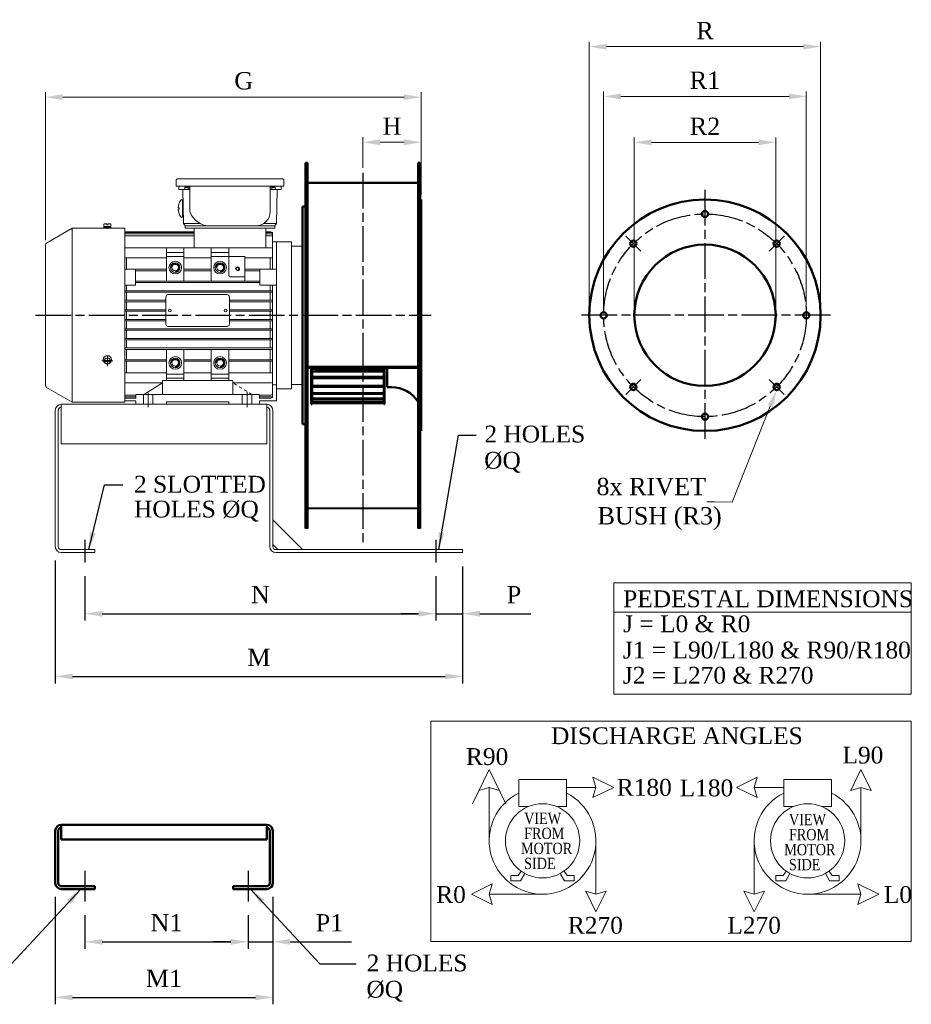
# Model space of a CAD drawing. Header units: millimetres. Extents: x -69 to 1531, y 155 to 1151.
# Tile 2 of 2: x 629 to 1531, y 155 to 1151. Entities that reach past the tile are written whole.
import ezdxf

# ---------------------------------------------------------------- set-up
doc = ezdxf.new("R2010")
doc.units = ezdxf.units.MM
doc.header["$LTSCALE"] = 3
for name, pattern in [('A', [0]), ('AM_ISO08W050', [18, 12, -1.5, 3, -1.5]), ('CENTER', [50.8, 31.75, -6.35, 6.35, -6.35]), ('CONTINU', [0]), ('DEFAULT', [0]), ('DOTA', [8, 1, -1, 1, -1, 1, -1, 1, -1])]:
    doc.linetypes.add(name, pattern=pattern)
doc.layers.get('0').update_dxf_attribs({"color": 41, "lineweight": 20})
doc.layers.get('Defpoints').update_dxf_attribs({"color": 9, "lineweight": 20})
for name, color, linetype, lineweight in [('1', 9, 'Continuous', 20), ('Centerline (ISO)', 4, 'AM_ISO08W050', 25), ('Dimension (ISO)', 9, 'Continuous', 20), ('Visible (ISO)', 7, 'Continuous', 50)]:
    doc.layers.add(name, color=color, linetype=linetype, lineweight=lineweight)
doc.styles.get("Standard").update_dxf_attribs({"font": 'times.ttf'})
doc.dimstyles.new('A-NOTOL', dxfattribs={"dimscale": 7, "dimtxt": 2.5, "dimasz": 2.5, "dimexe": 1, "dimexo": 2, "dimgap": 1.5, "dimtad": 1, "dimdec": 1, "dimzin": 0, "dimdsep": 46, "dimtxsty": 'Standard', "dimcen": 2, "dimclrd": 256, "dimclre": 256, "dimclrt": 256, "dimadec": 0, "dimazin": 0, "dimtp": 0.1, "dimtm": 0.1, "dimtfac": 0.15625, "dimtdec": 1, "dimtmove": 0, "dimatfit": 2, "dimfxl": 1, "dimtolj": 1, "dimarcsym": 0})

# ---------------------------------------------------------------- blocks, each defined once
blk = doc.blocks.new('*D14')
at = {"layer": 'Defpoints', "color": 0, "transparency": 16777216}
for p in [(694.7, 602.13), (1049.7, 602.13), (1049.7, 550.29)]:
    blk.add_point(p, dxfattribs=at)
at = {"layer": 'Dimension (ISO)', "lineweight": -2, "transparency": 16777216}
for p, q in [((694.7, 588.13), (694.7, 543.29)), ((1049.7, 588.13), (1049.7, 543.29)), ((712.2, 550.29), (1032.2, 550.29))]:
    blk.add_line(p, q, dxfattribs=at)
at = {"layer": 'Dimension (ISO)', "transparency": 16777216}
for points in [[(712.2, 553.21), (712.2, 547.38), (694.7, 550.29)], [(1032.2, 553.21), (1032.2, 547.38), (1049.7, 550.29)]]:
    blk.add_solid(points, dxfattribs=at)
at = {"layer": 'Dimension (ISO)', "transparency": 16777216, "insert": (872.2, 569.68), "char_height": 17.5, "attachment_point": 5}
blk.add_mtext('\\A1;N', dxfattribs=at)
blk = doc.blocks.new('*D15')
at = {"layer": 'Defpoints', "color": 0, "transparency": 16777216}
for p in [(664.7, 618.13), (1076.7, 612.13), (1076.7, 486.82)]:
    blk.add_point(p, dxfattribs=at)
at = {"layer": 'Dimension (ISO)', "lineweight": -2, "transparency": 16777216}
for p, q in [((664.7, 604.13), (664.7, 479.82)), ((1076.7, 598.13), (1076.7, 479.82)), ((682.2, 486.82), (1059.2, 486.82))]:
    blk.add_line(p, q, dxfattribs=at)
at = {"layer": 'Dimension (ISO)', "transparency": 16777216}
for points in [[(682.2, 489.74), (682.2, 483.9), (664.7, 486.82)], [(1059.2, 489.74), (1059.2, 483.9), (1076.7, 486.82)]]:
    blk.add_solid(points, dxfattribs=at)
at = {"layer": 'Dimension (ISO)', "transparency": 16777216, "insert": (870.7, 506.07), "char_height": 17.5, "attachment_point": 5}
blk.add_mtext('\\A1;M', dxfattribs=at)
blk = doc.blocks.new('*D16')
at = {"layer": 'Defpoints', "color": 0, "transparency": 16777216}
for p in [(1076.7, 612.13), (1049.7, 602.13), (1076.7, 550.29)]:
    blk.add_point(p, dxfattribs=at)
at = {"layer": 'Dimension (ISO)', "lineweight": -2, "transparency": 16777216}
for p, q in [((1076.7, 598.13), (1076.7, 543.29)), ((1049.7, 588.13), (1049.7, 543.29)), ((1032.2, 550.29), (1014.7, 550.29)), ((1049.7, 550.29), (1076.7, 550.29)), ((1094.2, 550.29), (1145.73, 550.29))]:
    blk.add_line(p, q, dxfattribs=at)
at = {"layer": 'Dimension (ISO)', "transparency": 16777216}
for points in [[(1032.2, 553.21), (1032.2, 547.38), (1049.7, 550.29)], [(1094.2, 553.21), (1094.2, 547.38), (1076.7, 550.29)]]:
    blk.add_solid(points, dxfattribs=at)
at = {"layer": 'Dimension (ISO)', "transparency": 16777216, "insert": (1128.71, 569.54), "char_height": 17.5, "attachment_point": 5}
blk.add_mtext('\\A1;P', dxfattribs=at)
blk = doc.blocks.new('*D17')
at = {"layer": 'Defpoints', "color": 0, "transparency": 16777216}
for p in [(694.7, 259.28), (859.7, 259.28), (859.7, 218.39)]:
    blk.add_point(p, dxfattribs=at)
at = {"layer": 'Dimension (ISO)', "lineweight": -2, "transparency": 16777216}
for p, q in [((694.7, 245.28), (694.7, 211.39)), ((859.7, 245.28), (859.7, 211.39)), ((712.2, 218.39), (842.2, 218.39))]:
    blk.add_line(p, q, dxfattribs=at)
at = {"layer": 'Dimension (ISO)', "transparency": 16777216}
for points in [[(712.2, 221.3), (712.2, 215.47), (694.7, 218.39)], [(842.2, 221.3), (842.2, 215.47), (859.7, 218.39)]]:
    blk.add_solid(points, dxfattribs=at)
at = {"layer": 'Dimension (ISO)', "transparency": 16777216, "insert": (777.2, 237.78), "char_height": 17.5, "attachment_point": 5}
blk.add_mtext('\\A1;N1', dxfattribs=at)
blk = doc.blocks.new('*D18')
at = {"layer": 'Defpoints', "color": 0, "transparency": 16777216}
for p in [(664.7, 277.78), (884.7, 277.78), (884.7, 162.17)]:
    blk.add_point(p, dxfattribs=at)
at = {"layer": 'Dimension (ISO)', "lineweight": -2, "transparency": 16777216}
for p, q in [((664.7, 263.78), (664.7, 155.17)), ((884.7, 263.78), (884.7, 155.17)), ((682.2, 162.17), (867.2, 162.17))]:
    blk.add_line(p, q, dxfattribs=at)
at = {"layer": 'Dimension (ISO)', "transparency": 16777216}
for points in [[(682.2, 165.09), (682.2, 159.26), (664.7, 162.17)], [(867.2, 165.09), (867.2, 159.26), (884.7, 162.17)]]:
    blk.add_solid(points, dxfattribs=at)
at = {"layer": 'Dimension (ISO)', "transparency": 16777216, "insert": (774.7, 181.42), "char_height": 17.5, "attachment_point": 5}
blk.add_mtext('\\A1;M1', dxfattribs=at)
blk = doc.blocks.new('*D22')
at = {"layer": 'Defpoints', "color": 0, "transparency": 16777216}
for p in [(884.7, 277.78), (859.7, 259.28), (884.7, 218.39)]:
    blk.add_point(p, dxfattribs=at)
at = {"layer": 'Dimension (ISO)', "lineweight": -2, "transparency": 16777216}
for p, q in [((884.7, 263.78), (884.7, 211.39)), ((859.7, 245.28), (859.7, 211.39)), ((842.2, 218.39), (824.7, 218.39)), ((859.7, 218.39), (884.7, 218.39)), ((902.2, 218.39), (964.4, 218.39))]:
    blk.add_line(p, q, dxfattribs=at)
at = {"layer": 'Dimension (ISO)', "transparency": 16777216}
for points in [[(842.2, 221.3), (842.2, 215.47), (859.7, 218.39)], [(902.2, 221.3), (902.2, 215.47), (884.7, 218.39)]]:
    blk.add_solid(points, dxfattribs=at)
at = {"layer": 'Dimension (ISO)', "transparency": 16777216, "insert": (942.05, 237.64), "char_height": 17.5, "attachment_point": 5}
blk.add_mtext('\\A1;P1', dxfattribs=at)

msp = doc.modelspace()

# ---------------------------------------------------------------- linework, layer by layer
at = {"linetype": 'CONTINU'}
for p, q in [((786.92, 982.9), (786.92, 988.52)), ((788.53, 990.13), (894.31, 990.13)), ((895.92, 982.9), (895.92, 988.52)), ((895.92, 982.9), (786.92, 982.9)), ((789.53, 982.9), (789.53, 979.28)), ((789.53, 979.28), (800.78, 979.28)), ((794.35, 944.94), (793.65, 979.28)), ((795.8, 981.69), (800.78, 980.09)), ((795.8, 981.69), (800.78, 981.69)), ((795.8, 981.69), (795.8, 979.28)), ((800.78, 982.9), (800.78, 957)), ((882.06, 982.9), (882.06, 957)), ((887.04, 981.69), (882.06, 980.09)), ((887.04, 981.69), (882.06, 981.69)), ((893.31, 979.28), (882.06, 979.28)), ((887.04, 981.69), (887.04, 979.28)), ((888.49, 944.94), (889.19, 979.28)), ((893.31, 982.9), (893.31, 979.28)), ((792.08, 969.06), (793.37, 969.06)), ((793.37, 951.26), (793.37, 969.06)), ((793.88, 966.59), (793.37, 966.59)), ((789.01, 959.41), (790.02, 959.41)), ((789.02, 960.96), (790.02, 960.96)), ((790.02, 959.41), (790.02, 960.96)), ((792.08, 951.26), (793.37, 951.26)), ((794.16, 953.73), (793.37, 953.73)), ((681.84, 940.12), (655.9, 925.15)), ((735.05, 940.12), (681.84, 940.12)), ((681.84, 940.12), (681.84, 764.14)), ((717.37, 940.93), (713.36, 940.93)), ((713.36, 940.93), (713.36, 940.12)), ((713.36, 940.12), (717.37, 940.12)), ((713.96, 941.97), (713.96, 944.28)), ((713.96, 941.97), (720.79, 941.97)), ((717.37, 941.97), (714.2, 941.97)), ((714.2, 941.97), (714.2, 940.93)), ((714.2, 940.93), (717.37, 940.93)), ((714.3, 944.62), (716.89, 944.62)), ((717.37, 941.97), (716.77, 940.93)), ((716.89, 943.58), (716.89, 944.62)), ((716.89, 943.58), (717.86, 943.58)), ((717.37, 940.93), (717.98, 941.97)), ((717.37, 941.97), (720.55, 941.97)), ((717.37, 940.93), (721.39, 940.93)), ((720.55, 940.93), (717.37, 940.93)), ((721.39, 940.12), (717.37, 940.12)), ((717.86, 943.58), (717.86, 944.62)), ((717.86, 944.62), (720.45, 944.62)), ((720.55, 941.97), (720.55, 940.93)), ((720.79, 944.28), (720.79, 941.97)), ((721.39, 940.93), (721.39, 940.12)), ((735.05, 764.14), (735.05, 940.12)), ((735.86, 936.43), (805.26, 936.43)), ((794.35, 944.94), (811.29, 944.94)), ((796.16, 942.53), (794.35, 944.94)), ((796.16, 942.53), (886.68, 942.53)), ((796.16, 942.53), (796.16, 940.12)), ((886.68, 940.12), (796.16, 940.12)), ((798.37, 940.12), (884.47, 940.12)), ((805.26, 920.44), (805.26, 940.12)), ((888.49, 944.94), (875.59, 944.94)), ((877.58, 920.44), (877.58, 940.12)), ((877.58, 936.43), (882.8, 936.43)), ((886.68, 942.53), (888.49, 944.94)), ((886.68, 942.53), (886.68, 940.12)), ((735.86, 935.78), (805.26, 935.78)), ((735.86, 934.48), (805.26, 934.48)), ((735.86, 932.51), (805.26, 932.51)), ((877.58, 935.78), (882.8, 935.78)), ((877.58, 934.48), (882.8, 934.48)), ((877.58, 932.51), (882.8, 932.51)), ((884.41, 898.74), (884.41, 934.83)), ((888.43, 926.46), (884.41, 926.46)), ((888.43, 765.75), (888.43, 926.46)), ((903.7, 926.46), (888.43, 926.46)), ((654.7, 923.06), (654.7, 781.2)), ((735.86, 920.44), (882.8, 920.44)), ((777.18, 886.6), (777.18, 920.44)), ((794.86, 920.44), (794.86, 886.6)), ((822.53, 920.44), (822.53, 886.6)), ((840.21, 892.67), (840.21, 920.44)), ((914.7, 922.13), (903.7, 922.13)), ((914.7, 922.13), (914.7, 906.33)), ((735.05, 910.14), (777.18, 910.14)), ((736.66, 898.74), (736.66, 910.14)), ((777.18, 915.61), (794.86, 915.61)), ((777.18, 911.6), (794.86, 911.6)), ((794.86, 910.14), (822.53, 910.14)), ((822.53, 915.61), (840.21, 915.61)), ((822.53, 911.6), (856.28, 911.6)), ((856.28, 911.6), (856.28, 886.6)), ((856.28, 910.14), (884.41, 910.14)), ((882, 898.74), (882, 910.14)), ((735.05, 898.74), (745.84, 898.74)), ((745.84, 882.67), (745.84, 898.74)), ((745.84, 898.66), (777.18, 898.66)), ((745.84, 897.21), (777.18, 897.21)), ((794.86, 898.66), (822.53, 898.66)), ((794.86, 897.21), (822.53, 897.21)), ((856.28, 898.66), (871.55, 898.66)), ((856.28, 897.21), (871.55, 897.21)), ((871.55, 882.67), (871.55, 898.74)), ((871.55, 898.74), (888.43, 898.74)), ((745.84, 886.6), (871.55, 886.6)), ((856.28, 891.06), (841.82, 891.06)), ((735.05, 882.67), (745.84, 882.67)), ((735.05, 876.96), (884.41, 876.96)), ((736.66, 876.96), (736.66, 882.67)), ((745.84, 885.16), (871.55, 885.16)), ((871.55, 882.67), (888.43, 882.67)), ((882, 876.96), (882, 882.67)), ((884.41, 770.03), (884.41, 882.67)), ((735.05, 875.52), (884.41, 875.52)), ((735.05, 867.32), (776.55, 867.32)), ((736.66, 867.32), (736.66, 875.52)), ((776.55, 843.29), (776.55, 870.61)), ((838.43, 873.02), (778.96, 873.02)), ((840.84, 843.29), (840.84, 870.61)), ((840.84, 867.32), (884.41, 867.32)), ((882, 867.32), (882, 875.52)), ((735.05, 865.87), (776.55, 865.87)), ((735.05, 857.68), (776.55, 857.68)), ((736.66, 857.68), (736.66, 865.87)), ((840.84, 865.87), (884.41, 865.87)), ((840.84, 857.68), (884.41, 857.68)), ((882, 857.68), (882, 865.87)), ((735.05, 856.23), (776.55, 856.23)), ((735.05, 848.03), (776.55, 848.03)), ((735.05, 846.59), (776.55, 846.59)), ((736.66, 848.03), (736.66, 856.23)), ((736.66, 838.39), (736.66, 846.59)), ((840.84, 856.23), (884.41, 856.23)), ((840.84, 848.03), (884.41, 848.03)), ((840.84, 846.59), (884.41, 846.59)), ((882, 848.03), (882, 856.23)), ((882, 838.39), (882, 846.59)), ((735.05, 838.39), (884.41, 838.39)), ((735.05, 836.94), (884.41, 836.94)), ((736.66, 828.75), (736.66, 836.94)), ((838.43, 840.88), (778.96, 840.88)), ((882, 828.75), (882, 836.94)), ((735.05, 828.75), (884.41, 828.75)), ((735.05, 827.3), (884.41, 827.3)), ((736.66, 819.1), (736.66, 827.3)), ((882, 819.1), (882, 827.3)), ((735.05, 819.1), (884.41, 819.1)), ((735.05, 817.66), (884.41, 817.66)), ((736.66, 807.05), (736.66, 817.66)), ((777.18, 817.66), (777.18, 786.24)), ((794.86, 786.24), (794.86, 817.66)), ((822.53, 786.24), (822.53, 817.66)), ((840.21, 817.66), (840.21, 786.24)), ((882, 807.05), (882, 817.66)), ((735.05, 807.05), (777.18, 807.05)), ((794.86, 807.05), (822.53, 807.05)), ((840.21, 807.05), (884.41, 807.05)), ((714.23, 806.3), (720.52, 806.3)), ((714.24, 805.47), (720.51, 805.47)), ((735.05, 805.6), (777.18, 805.6)), ((736.66, 793.82), (736.66, 805.6)), ((794.86, 805.6), (822.53, 805.6)), ((840.21, 805.6), (884.41, 805.6)), ((882, 793.82), (882, 805.6)), ((735.05, 793.82), (777.18, 793.82)), ((794.86, 792.67), (777.18, 792.67)), ((794.86, 788.65), (777.18, 788.65)), ((794.86, 793.82), (822.53, 793.82)), ((822.53, 792.67), (840.21, 792.67)), ((822.53, 788.65), (840.21, 788.65)), ((840.21, 793.82), (884.41, 793.82)), ((681.84, 764.14), (655.9, 779.11)), ((735.86, 783.83), (773.16, 783.83)), ((773.16, 783.83), (753.87, 771.77)), ((773.16, 786.24), (773.16, 771.77)), ((844.23, 786.24), (773.16, 786.24)), ((794.86, 786.24), (777.18, 786.24)), ((840.21, 786.24), (822.53, 786.24)), ((844.23, 786.24), (844.23, 772.13)), ((844.23, 783.83), (882.8, 783.83)), ((888.43, 781.82), (884.41, 781.82)), ((903.7, 777.8), (888.43, 777.8)), ((914.7, 782.13), (903.7, 782.13)), ((735.86, 771.39), (746.2, 771.39)), ((735.86, 769.6), (746.2, 769.6)), ((735.86, 768.42), (746.2, 768.42)), ((871.2, 772.13), (746.2, 772.13)), ((871.2, 771.39), (882.8, 771.39)), ((871.2, 769.6), (882.8, 769.6)), ((871.2, 768.42), (882.8, 768.42)), ((735.05, 764.14), (681.84, 764.14)), ((746.2, 765.75), (735.05, 765.75)), ((746.2, 762.13), (777.18, 762.13)), ((777.18, 764.54), (777.18, 762.13)), ((777.18, 764.54), (840.21, 764.54)), ((840.21, 764.54), (840.21, 762.13)), ((840.21, 762.13), (871.2, 762.13)), ((888.43, 765.75), (871.2, 765.75))]:
    msp.add_line(p, q, dxfattribs=at)
for p, q in [((903.7, 926.46), (903.7, 777.8)), ((753.87, 762.13), (753.87, 771.77)), ((758.7, 759.13), (758.7, 773.64)), ((763.52, 762.13), (763.52, 771.77)), ((853.87, 762.13), (853.87, 772.13)), ((858.7, 759.13), (858.7, 774.77)), ((863.52, 762.13), (863.52, 772.13)), ((670.7, 762.13), (878.7, 762.13)), ((670.7, 756.13), (670.7, 762.13)), ((878.7, 762.13), (878.7, 722.13)), ((664.7, 756.13), (664.7, 618.13)), ((667.7, 618.13), (667.7, 756.13)), ((670.7, 722.13), (670.7, 756.13)), ((881.7, 618.13), (881.7, 756.13)), ((884.7, 618.13), (884.7, 756.13)), ((878.7, 722.13), (670.7, 722.13)), ((919.7, 657.33), (1031.7, 657.33)), ((919.7, 656.33), (1031.7, 656.33)), ((914.7, 615.13), (884.7, 645.13)), ((917.7, 636.33), (919.7, 636.33)), ((1031.7, 636.33), (1033.7, 636.33)), ((884.7, 620.13), (889.7, 615.13)), ((699.7, 615.13), (670.7, 615.13)), ((670.7, 612.13), (699.7, 612.13)), ((699.7, 615.13), (704.7, 615.13)), ((704.7, 612.13), (699.7, 612.13)), ((704.7, 612.13), (704.7, 615.13)), ((1071.7, 615.13), (887.7, 615.13)), ((887.7, 612.13), (1071.7, 612.13)), ((1071.7, 615.13), (1076.7, 615.13)), ((1076.7, 612.13), (1071.7, 612.13)), ((1076.7, 612.13), (1076.7, 615.13))]:
    msp.add_line(p, q)
at = {"linetype": 'A'}
for p, q in [((903.7, 922.13), (903.7, 920.2)), ((914.7, 922.13), (914.7, 918.45))]:
    msp.add_line(p, q, dxfattribs=at)
at = {"linetype": 'DEFAULT'}
msp.add_line((914.7, 922.13), (914.7, 920.2), dxfattribs=at)
at = {"linetype": 'CENTER'}
for p, q in [((717.37, 800.64), (717.37, 811.22)), ((711.79, 805.93), (722.96, 805.93))]:
    msp.add_line(p, q, dxfattribs=at)
at = {"linetype": 'DOTA'}
for p, q in [((863.52, 772.13), (844.23, 783.83)), ((746.2, 762.13), (746.2, 771.77)), ((871.2, 762.13), (871.2, 772.13))]:
    msp.add_line(p, q, dxfattribs=at)
at = {"linetype": 'CONTINU'}
for centre, radius, start, end in [((788.53, 988.52), 1.61, 90.00003, 180.00011), ((894.31, 988.52), 1.61, 359.99989, 89.99997), ((803.36, 960.16), 14.37, 141.74448, 176.82759), ((803.36, 960.16), 14.37, 182.98257, 218.25549), ((821.28, 964.26), 21.74, 199.51252, 272.26029), ((867.59, 957), 14.46, 269.99996, 0.00004), ((714.3, 944.28), 0.342, 89.99996, 180.00004), ((720.45, 944.28), 0.342, 359.99996, 90.00004), ((735.86, 934.83), 1.61, 89.9993, 119.99919), ((882.8, 934.83), 1.61, 359.99996, 90.00004), ((735.86, 934.17), 1.61, 89.9993, 119.99919), ((735.86, 932.87), 1.61, 90.00331, 120.00319), ((735.86, 930.9), 1.61, 89.9993, 119.99919), ((882.8, 934.17), 1.61, 0.00003, 90.00011), ((882.8, 932.87), 1.61, 359.99895, 89.99904), ((882.8, 930.9), 1.61, 359.99996, 90.00004), ((657.11, 923.06), 2.41, 119.99962, 179.99958), ((735.86, 918.83), 1.61, 89.99903, 119.99892), ((882.8, 918.83), 1.61, 0.00003, 90.00011), ((786.02, 900.35), 6.43, 0, 180), ((831.37, 900.35), 6.43, 0, 180), ((786.02, 900.35), 6.43, 180, 0), ((786.02, 900.35), 4.82, 0, 180), ((786.02, 900.35), 4.82, 180, 0), ((786.02, 900.35), 4.02, 44.99974, 179.99979), ((786.02, 900.35), 3.33, 0, 180), ((786.02, 900.35), 3.33, 180, 0), ((786.02, 900.35), 4.02, 269.99964, 44.9997), ((831.37, 900.35), 6.43, 180, 0), ((831.37, 900.35), 4.82, 0, 180), ((831.37, 900.35), 4.82, 180, 0), ((831.37, 900.35), 4.02, 44.99974, 179.99979), ((831.37, 900.35), 3.33, 0, 180), ((831.37, 900.35), 3.33, 180, 0), ((831.37, 900.35), 4.02, 269.99964, 44.9997), ((849.05, 899.05), 2.01, 44.23676, 178.47365), ((849.05, 899.1), 1.61, 0, 180), ((849.05, 899.1), 1.61, 180, 0), ((849.05, 899.05), 2.01, 269.99918, 44.23606), ((841.82, 892.67), 1.61, 179.99996, 270.00004), ((778.96, 870.61), 2.41, 89.99991, 180), ((838.43, 870.61), 2.41, 359.99996, 90.00004), ((780.57, 856.95), 1.41, 0, 180), ((780.57, 856.95), 1.41, 180, 0), ((836.82, 856.95), 1.41, 0, 180), ((836.82, 856.95), 1.41, 180, 0), ((778.96, 843.29), 2.41, 180, 270.00009), ((838.43, 843.29), 2.41, 269.99996, 0.00004), ((717.26, 807.13), 4.02, 168.93051, 179.99901), ((717.26, 807.13), 4.02, 180.00099, 191.06949), ((717.27, 807.13), 4.03, 157.8824, 168.92757), ((717.29, 807.12), 4.06, 146.87778, 157.87996), ((717.32, 807.1), 4.09, 135.93133, 146.87727), ((716.84, 805.93), 2.64, 162.02289, 173.96466), ((716.92, 805.9), 2.73, 150.3264, 162.0108), ((717.34, 807.08), 4.12, 125.04888, 135.93399), ((717.04, 805.83), 2.86, 139.00276, 150.31978), ((717.16, 805.73), 3.02, 128.09505, 139.00279), ((717.36, 807.05), 4.16, 114.22057, 125.04852), ((717.26, 805.59), 3.19, 117.57748, 128.09761), ((717.37, 807.03), 4.18, 103.4424, 114.22507), ((717.33, 805.46), 3.34, 107.38457, 117.58724), ((717.37, 805.36), 3.45, 97.40494, 107.3926), ((717.37, 807.01), 4.2, 92.68259, 103.43805), ((717.37, 805.31), 3.5, 87.52698, 97.41971), ((717.37, 807.01), 4.2, 81.93859, 92.68832), ((717.38, 805.33), 3.48, 77.6144, 87.53893), ((717.38, 807.02), 4.19, 71.17245, 81.93888), ((717.39, 805.4), 3.4, 67.53868, 77.61967), ((717.44, 805.52), 3.27, 57.20349, 67.55369), ((717.38, 807.04), 4.17, 60.3727, 71.17617), ((717.53, 805.66), 3.11, 46.50181, 57.20947), ((717.4, 807.07), 4.14, 49.51459, 60.36997), ((717.65, 805.78), 2.94, 35.3898, 46.50311), ((717.77, 805.87), 2.79, 23.87654, 35.38674), ((717.42, 807.09), 4.11, 38.60623, 49.52175), ((717.87, 805.92), 2.68, 12.03618, 23.86686), ((717.45, 807.11), 4.07, 27.62446, 38.59966), ((717.47, 807.13), 4.05, 16.60076, 27.62649), ((717.49, 807.13), 4.03, 5.53722, 16.5968), ((717.49, 807.13), 4.03, 343.40326, 354.46284), ((717.49, 807.13), 4.02, 354.46427, 5.53573), ((786.02, 803.92), 6.43, 0, 180), ((786.02, 803.92), 4.82, 0, 180), ((786.02, 803.92), 4.02, 45.00014, 180.0002), ((786.02, 803.92), 3.33, 0, 180), ((786.02, 803.92), 4.02, 269.99982, 44.99987), ((831.37, 803.92), 6.43, 0, 180), ((831.37, 803.92), 4.82, 0, 180), ((831.37, 803.92), 4.02, 45.00014, 180.0002), ((831.37, 803.92), 3.33, 0, 180), ((831.37, 803.92), 4.02, 269.99982, 44.99987), ((717.27, 807.14), 4.03, 191.07243, 202.1176), ((717.29, 807.15), 4.06, 202.1199, 213.12209), ((717.32, 807.16), 4.09, 213.12016, 224.06609), ((716.81, 805.93), 2.61, 173.98283, 186.01717), ((716.84, 805.93), 2.64, 186.03412, 197.97589), ((716.92, 805.96), 2.73, 197.98904, 209.67343), ((717.34, 807.19), 4.12, 224.06601, 234.95112), ((717.04, 806.03), 2.86, 209.68046, 220.99748), ((717.16, 806.13), 3.02, 220.99721, 231.90495), ((717.36, 807.21), 4.16, 234.95148, 245.77943), ((717.26, 806.27), 3.19, 231.90702, 242.42715), ((717.37, 807.24), 4.18, 245.77881, 256.56148), ((717.33, 806.4), 3.34, 242.41276, 252.61543), ((717.37, 806.5), 3.45, 252.6074, 262.59506), ((717.37, 807.25), 4.2, 256.5579, 267.31335), ((717.37, 806.55), 3.5, 262.58029, 272.47302), ((717.37, 807.26), 4.2, 267.31577, 278.0655), ((717.38, 806.54), 3.48, 272.46107, 282.3856), ((717.38, 807.25), 4.19, 278.05714, 288.82357), ((717.39, 806.46), 3.4, 282.37518, 292.45617), ((717.44, 806.34), 3.27, 292.44597, 302.79617), ((717.38, 807.23), 4.17, 288.82784, 299.63131), ((717.53, 806.2), 3.11, 302.79084, 313.4985), ((717.4, 807.2), 4.14, 299.62642, 310.4818), ((717.65, 806.08), 2.94, 313.49689, 324.6102), ((717.77, 805.99), 2.79, 324.61326, 336.12346), ((717.42, 807.17), 4.11, 310.48112, 321.39664), ((717.87, 805.94), 2.68, 336.13314, 347.96382), ((717.93, 805.93), 2.62, 0.00949, 12.02028), ((717.93, 805.93), 2.62, 347.98038, 359.99117), ((717.45, 807.15), 4.07, 321.39808, 332.37328), ((717.47, 807.14), 4.05, 332.37507, 343.4008), ((786.02, 803.92), 6.43, 180, 0), ((786.02, 803.92), 4.82, 180, 0), ((786.02, 803.92), 3.33, 180, 0), ((831.37, 803.92), 6.43, 180, 0), ((831.37, 803.92), 4.82, 180, 0), ((831.37, 803.92), 3.33, 180, 0), ((657.11, 781.2), 2.41, 180.00042, 240.00038), ((735.86, 785.44), 1.61, 240.00081, 270.0007), ((882.8, 785.44), 1.61, 269.99996, 0.00004), ((735.86, 773), 1.61, 240.00081, 270.0007), ((735.86, 771.21), 1.61, 240.00081, 270.0007), ((735.86, 770.03), 1.61, 240.00108, 270.00097), ((882.8, 773), 1.61, 269.99989, 359.99997), ((882.8, 771.21), 1.61, 269.99996, 0.00004), ((882.8, 770.03), 1.61, 269.99989, 359.99997)]:
    msp.add_arc(centre, radius, start, end, dxfattribs=at)
for centre, radius, start, end in [((670.7, 756.13), 6, 90, 180), ((670.7, 756.13), 3, 90, 180), ((878.7, 756.13), 6, 0, 90), ((878.7, 756.13), 3, 0, 90), ((670.7, 618.13), 6, 180, 270), ((670.7, 618.13), 3, 180, 270), ((887.7, 618.13), 6, 180, 270), ((887.7, 618.13), 3, 180, 270)]:
    msp.add_arc(centre, radius, start, end)
at = {"layer": '1'}
for p, q in [((1103.61, 392.55), (1086.6, 357.94)), ((1103.61, 392.55), (1120.61, 357.94)), ((1479.7, 392.55), (1469.36, 371.5)), ((1479.7, 392.55), (1490.05, 371.5)), ((1133.53, 382.55), (1181.68, 382.55)), ((1133.53, 382.55), (1133.53, 355.23)), ((1181.68, 382.55), (1181.68, 355.23)), ((1229.61, 374.55), (1208.56, 384.89)), ((1208.56, 384.89), (1211.61, 374.55)), ((1353.7, 374.55), (1374.75, 384.89)), ((1374.75, 384.89), (1371.7, 374.55)), ((1449.78, 382.55), (1401.63, 382.55)), ((1401.63, 382.55), (1401.63, 355.23)), ((1449.78, 382.55), (1449.78, 355.23)), ((1093.26, 371.5), (1103.61, 374.55)), ((1103.61, 320.55), (1103.61, 374.55)), ((1113.95, 371.5), (1103.61, 374.55)), ((1181.68, 374.55), (1211.61, 374.55)), ((1229.61, 374.55), (1208.56, 364.21)), ((1208.56, 364.21), (1211.61, 374.55)), ((1353.7, 374.55), (1374.75, 364.21)), ((1401.63, 374.55), (1371.7, 374.55)), ((1374.75, 364.21), (1371.7, 374.55)), ((1469.36, 371.5), (1479.7, 374.55)), ((1479.7, 320.55), (1479.7, 374.55)), ((1490.05, 371.5), (1479.7, 374.55)), ((1133.53, 355.23), (1143.25, 355.23)), ((1171.96, 355.23), (1181.68, 355.23)), ((1411.35, 355.23), (1401.63, 355.23)), ((1449.78, 355.23), (1440.06, 355.23)), ((1211.61, 320.55), (1211.61, 266.55)), ((1371.7, 320.55), (1371.7, 266.55)), ((1132.85, 285.62), (1135.87, 289.95)), ((1182.36, 285.62), (1179.34, 289.95)), ((1400.95, 285.62), (1403.97, 289.95)), ((1450.46, 285.62), (1447.44, 289.95)), ((1125.62, 280.24), (1125.62, 285.62)), ((1125.62, 285.62), (1132.85, 285.62)), ((1125.62, 280.24), (1135.44, 280.24)), ((1135.44, 280.24), (1139.67, 287.58)), ((1179.77, 280.24), (1175.54, 287.58)), ((1189.59, 280.24), (1179.77, 280.24)), ((1189.59, 285.62), (1182.36, 285.62)), ((1189.59, 280.24), (1189.59, 285.62)), ((1393.72, 285.62), (1400.95, 285.62)), ((1393.72, 280.24), (1393.72, 285.62)), ((1393.72, 280.24), (1403.54, 280.24)), ((1403.54, 280.24), (1407.77, 287.58)), ((1447.87, 280.24), (1443.64, 287.58)), ((1457.69, 280.24), (1447.87, 280.24)), ((1457.69, 285.62), (1450.46, 285.62)), ((1457.69, 280.24), (1457.69, 285.62)), ((1085.61, 266.55), (1106.65, 276.89)), ((1106.65, 276.89), (1103.61, 266.55)), ((1211.61, 248.55), (1201.27, 269.6)), ((1201.27, 269.6), (1211.61, 266.55)), ((1211.61, 248.55), (1221.95, 269.6)), ((1221.95, 269.6), (1211.61, 266.55)), ((1371.7, 248.55), (1361.36, 269.6)), ((1361.36, 269.6), (1371.7, 266.55)), ((1371.7, 248.55), (1382.05, 269.6)), ((1382.05, 269.6), (1371.7, 266.55)), ((1476.66, 276.89), (1479.7, 266.55)), ((1497.7, 266.55), (1476.66, 276.89)), ((1085.61, 266.55), (1106.65, 256.21)), ((1103.61, 266.55), (1157.61, 266.55)), ((1106.65, 256.21), (1103.61, 266.55)), ((1479.7, 266.55), (1425.7, 266.55)), ((1476.66, 256.21), (1479.7, 266.55)), ((1497.7, 266.55), (1476.66, 256.21))]:
    msp.add_line(p, q, dxfattribs=at)
for centre in [(1157.61, 320.55), (1425.7, 320.55)]:
    msp.add_circle(centre, 37.53, dxfattribs=at)
for centre in [(1157.61, 320.55), (1425.7, 320.55)]:
    msp.add_arc(centre, 54, 116.47316, 63.52684, dxfattribs=at)
at = {"layer": 'Centerline (ISO)'}
for p, q in [((975.7, 996.23), (975.7, 622.33)), ((1321.91, 979.13), (1321.91, 725.13)), ((1256.98, 917.06), (1241.89, 932.16)), ((1386.84, 917.06), (1401.94, 932.16)), ((644.7, 852.13), (1044.95, 852.13)), ((1448.91, 852.13), (1194.91, 852.13)), ((1256.98, 787.2), (1241.89, 772.11)), ((1386.84, 787.2), (1401.94, 772.11)), ((694.7, 625.13), (694.7, 602.13)), ((1049.7, 625.13), (1049.7, 602.13)), ((694.7, 290.28), (694.7, 259.28)), ((859.7, 290.28), (859.7, 259.28))]:
    msp.add_line(p, q, dxfattribs=at)
msp.add_circle((1321.91, 852.13), 102.5, dxfattribs=at)
at = {"layer": 'Dimension (ISO)'}
for p, q in [((1204.91, 857.13), (1204.91, 1128.88)), ((1438.91, 857.13), (1438.91, 1128.88)), ((1222.41, 1123.88), (1421.41, 1123.88)), ((654.7, 928.06), (654.7, 1077.81)), ((1034.95, 974.13), (1034.95, 1077.81)), ((1219.41, 857.13), (1219.41, 1078.51)), ((1424.41, 857.13), (1424.41, 1078.51)), ((672.2, 1072.81), (1017.45, 1072.81)), ((1236.91, 1073.51), (1406.91, 1073.51)), ((975.7, 1001.23), (975.7, 1032.21)), ((1017.45, 1027.21), (993.2, 1027.21)), ((1034.95, 974.13), (1034.95, 1032.21)), ((1250.41, 857.13), (1250.41, 1032.06)), ((1267.91, 1027.06), (1375.91, 1027.06)), ((1393.41, 857.13), (1393.41, 1032.06)), ((1229.54, 551.7), (1530.61, 551.7))]:
    msp.add_line(p, q, dxfattribs=at)
msp.add_lwpolyline([(1387.92, 760.14), (1349.37, 663.19), (1331.36, 663.29), (1323.86, 663.29)], dxfattribs=at)
for points in [[(1229.54, 581.35), (1530.61, 581.35), (1530.61, 469.01), (1229.54, 469.01)], [(1044.47, 441.63), (1530.61, 441.63), (1530.61, 218.8), (1044.47, 218.8)]]:
    msp.add_lwpolyline(points, close=True, dxfattribs=at)
for points in [[(1222.41, 1126.8), (1222.41, 1120.96), (1204.91, 1123.88)], [(1421.41, 1126.8), (1421.41, 1120.96), (1438.91, 1123.88)], [(672.2, 1075.73), (672.2, 1069.9), (654.7, 1072.81)], [(1017.45, 1075.73), (1017.45, 1069.9), (1034.95, 1072.81)], [(1236.91, 1076.42), (1236.91, 1070.59), (1219.41, 1073.51)], [(1406.91, 1076.42), (1406.91, 1070.59), (1424.41, 1073.51)], [(993.2, 1030.13), (993.2, 1024.29), (975.7, 1027.21)], [(1017.45, 1030.13), (1017.45, 1024.29), (1034.95, 1027.21)], [(1267.91, 1029.98), (1267.91, 1024.15), (1250.41, 1027.06)], [(1375.91, 1029.98), (1375.91, 1024.15), (1393.41, 1027.06)], [(1385.21, 761.22), (1394.39, 776.4), (1390.63, 759.06)]]:
    msp.add_solid(points, dxfattribs=at)
at = {"layer": 'Visible (ISO)'}
for p, q in [((917.7, 996.08), (917.7, 1006.33)), ((919.7, 1006.33), (917.7, 1006.33)), ((919.7, 1006.33), (919.7, 996.08)), ((1031.7, 996.08), (1031.7, 1006.33)), ((1033.7, 1006.33), (1031.7, 1006.33)), ((1033.7, 1006.33), (1033.7, 996.08)), ((917.7, 996.08), (917.7, 926.58)), ((919.7, 926.58), (919.7, 996.08)), ((1031.7, 996.08), (1031.7, 926.58)), ((1033.7, 926.58), (1033.7, 996.08)), ((919.7, 986.23), (1031.7, 986.23)), ((1033.7, 969.13), (1034.95, 969.13)), ((1034.95, 969.13), (1034.95, 735.13)), ((914.7, 962.13), (914.7, 742.13)), ((914.7, 962.13), (917.7, 962.13)), ((917.7, 636.33), (917.7, 926.58)), ((919.7, 926.58), (919.7, 636.33)), ((1031.7, 636.33), (1031.7, 926.58)), ((1033.7, 926.58), (1033.7, 636.33)), ((919.7, 800.17), (1031.7, 800.17)), ((1031.7, 799.06), (919.7, 799.06)), ((923.7, 762.13), (923.7, 799.06)), ((924.5, 762.13), (924.5, 799.06)), ((924.5, 798.13), (996.9, 798.13)), ((928.98, 798.13), (928.45, 795.21)), ((928.75, 796.84), (996.9, 796.84)), ((996.9, 799.06), (996.9, 762.13)), ((997.7, 799.06), (997.7, 762.13)), ((1000.45, 799.06), (1000.45, 779.38)), ((924.5, 795.21), (996.9, 795.21)), ((924.5, 789.76), (996.9, 789.76)), ((924.5, 789.2), (996.9, 789.2)), ((924.5, 788.38), (996.9, 788.38)), ((928.66, 796.37), (996.9, 796.37)), ((924.5, 780.72), (996.9, 780.72)), ((924.5, 780.13), (996.9, 780.13)), ((924.5, 779.87), (996.9, 779.87)), ((1004.95, 779.38), (1000.45, 779.38)), ((924.5, 773.43), (996.9, 773.43)), ((924.5, 772.83), (996.9, 772.83)), ((924.5, 772.82), (996.9, 772.82)), ((924.5, 768.08), (996.9, 768.08)), ((924.5, 767.49), (996.9, 767.49)), ((923.7, 762.13), (924.5, 762.13)), ((924.5, 764.8), (996.9, 764.8)), ((924.5, 764.23), (996.9, 764.23)), ((924.5, 763.68), (996.9, 763.68)), ((924.5, 763.13), (996.9, 763.13)), ((996.9, 762.13), (997.7, 762.13)), ((914.7, 742.13), (917.7, 742.13)), ((1033.7, 735.13), (1034.95, 735.13)), ((664.7, 330.78), (664.7, 277.78)), ((667.7, 277.78), (667.7, 330.78)), ((878.7, 336.78), (670.7, 336.78)), ((670.7, 336.78), (670.7, 330.78)), ((670.7, 321.78), (670.7, 330.78)), ((878.7, 330.78), (878.7, 336.78)), ((878.7, 330.78), (878.7, 321.78)), ((881.7, 277.78), (881.7, 330.78)), ((884.7, 277.78), (884.7, 330.78)), ((878.7, 321.78), (670.7, 321.78)), ((699.7, 274.78), (670.7, 274.78)), ((670.7, 271.78), (699.7, 271.78)), ((699.7, 274.78), (704.7, 274.78)), ((704.7, 271.78), (699.7, 271.78)), ((704.7, 271.78), (704.7, 274.78)), ((844.7, 274.78), (849.7, 274.78)), ((844.7, 274.78), (844.7, 271.78)), ((849.7, 271.78), (844.7, 271.78)), ((849.7, 274.78), (878.7, 274.78)), ((849.7, 271.78), (878.7, 271.78))]:
    msp.add_line(p, q, dxfattribs=at)
for centre, radius in [((1321.91, 852.13), 117), ((1321.91, 954.63), 3.25), ((1249.43, 924.61), 3.25), ((1394.39, 924.61), 3.25), ((1321.91, 852.13), 71.5), ((1219.41, 852.13), 3.25), ((1424.41, 852.13), 3.25), ((1249.43, 779.65), 3.25), ((1394.39, 779.65), 3.25), ((1321.91, 749.63), 3.25)]:
    msp.add_circle(centre, radius, dxfattribs=at)
for centre, radius, start, end in [((1004.95, 747.95), 31.44, 31.68637, 90), ((670.7, 330.78), 6, 90, 180), ((670.7, 330.78), 3, 90, 180), ((878.7, 330.78), 6, 0, 90), ((878.7, 330.78), 3, 0, 90), ((670.7, 277.78), 6, 180, 270), ((670.7, 277.78), 3, 180, 270), ((878.7, 277.78), 6, 270, 0), ((878.7, 277.78), 3, 270, 0)]:
    msp.add_arc(centre, radius, start, end, dxfattribs=at)

# ---------------------------------------------------------------- texts
at = {"layer": '1', "width": 0.833333}
for s, p in [('VIEW', (1138.96, 337.59)), ('VIEW', (1406.8, 336.38)), ('FROM', (1138.96, 322.38)), ('FROM', (1406.8, 321.17)), ('MOTOR', (1135.75, 307.17)), ('MOTOR', (1402.05, 305.97)), ('SIDE', (1138.96, 291.97)), ('SIDE', (1406.8, 290.76))]:
    msp.add_text(s, height=11.405, dxfattribs=at).set_placement(p)
at = {"layer": 'Dimension (ISO)'}
for s, p in [('8x RIVET', (1212.09, 670.18)), ('BUSH (R3)', (1213.22, 640.57))]:
    msp.add_text(s, height=17.5, dxfattribs=at).set_placement(p)
at = {"layer": 'Dimension (ISO)', "char_height": 17.5, "attachment_point": 5}
for s, insert in [('R', (1321.91, 1140.13)), ('{\\fTimes New Roman|b0|i0|c186|p18;G}', (855.32, 1089.26)), ('R1', (1321.91, 1089.89)), ('H', (1005.32, 1043.46)), ('R2', (1321.91, 1043.31))]:
    msp.add_mtext(s, dxfattribs=dict(at, insert=insert))
at = {"layer": 'Visible (ISO)'}
for s, p in [('2 HOLES', (1098.76, 723.51)), ('%%CQ', (1098.52, 696.95)), ('2 SLOTTED', (744.35, 672.76)), ('HOLES %%CQ', (744.35, 647.62)), ('PEDESTAL DIMENSIONS', (1239.12, 556.84)), ('J = L0 & R0', (1239.12, 531.57)), ('J1 = L90/L180 & R90/R180 ', (1238.89, 505.01)), ('J2 = L270 & R270', (1238.89, 479.51)), ('DISCHARGE ANGLES', (1166.15, 418.34)), ('R90', (1080.12, 397.27)), ('L90', (1460.97, 398.76)), ('R180', (1232.7, 366.1)), ('L180', (1296.28, 365.53)), ('R0', (1050.02, 257.76)), ('L0', (1502.83, 257.71)), ('R270', (1183.21, 226.56)), ('L270', (1344.51, 226.6)), ('2 HOLES', (979.67, 188.46)), ('%%CQ', (979.44, 161.9))]:
    msp.add_text(s, height=17, dxfattribs=at).set_placement(p)

# ---------------------------------------------------------------- dimensions: what is measured, and where the dimension line sits
at = {"layer": 'Dimension (ISO)'}
for base, p1, p2, text, picture, middle in [((1076.7, 486.82), (664.7, 618.13), (1076.7, 612.13), 'M', '*D15', (870.7, 506.07)), ((1076.7, 550.29), (1049.7, 602.13), (1076.7, 612.13), 'P', '*D16', (1128.71, 569.54)), ((1049.7, 550.29), (694.7, 602.13), (1049.7, 602.13), 'N', '*D14', (872.2, 569.68)), ((884.7, 162.17), (664.7, 277.78), (884.7, 277.78), 'M1', '*D18', (774.7, 181.42)), ((884.7, 218.39), (859.7, 259.28), (884.7, 277.78), 'P1', '*D22', (942.05, 237.64)), ((859.7, 218.39), (694.7, 259.28), (859.7, 259.28), 'N1', '*D17', (777.2, 237.78))]:
    dim = msp.add_linear_dim(base=base, p1=p1, p2=p2, text=text, dimstyle='A-NOTOL', dxfattribs=at)
    dim.commit()
    dim.dimension.update_dxf_attribs({"geometry": picture, "text_midpoint": middle})

# ---------------------------------------------------------------- leaders
for points in [[(1052.52, 615.13), (1072.49, 730.74), (1090.36, 730.74)], [(698.6, 615.13), (714.55, 680.49), (732.95, 680.49)], [(690.6, 271.78), (620.57, 196.19), (583.78, 196.19)], [(862.21, 271.78), (932.24, 196.19), (969.03, 196.19)]]:
    msp.add_leader(points, dimstyle='A-NOTOL', dxfattribs=at)

doc.saveas('drawing.dxf')
